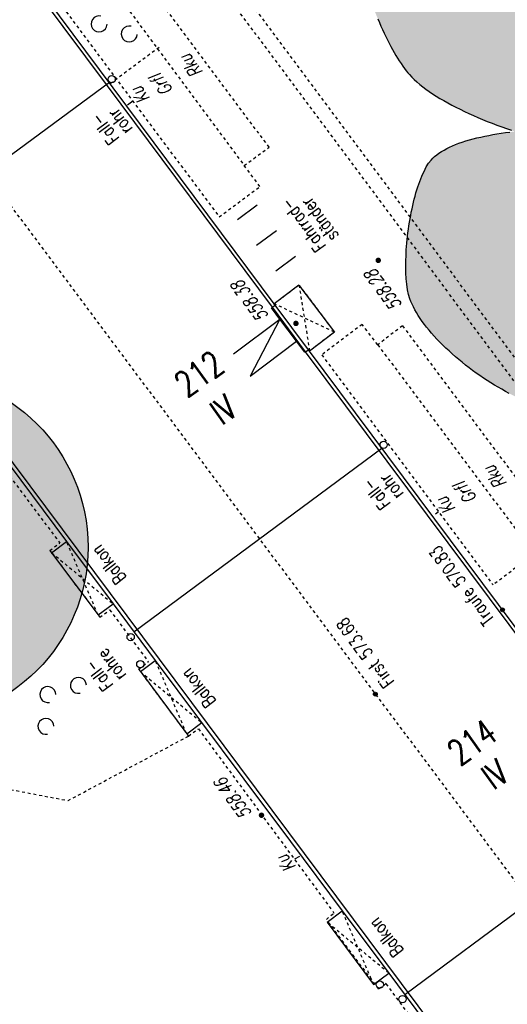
# Model space of a CAD drawing. Header units: metres. Extents: x 2 to 485, y 6 to 594.
# Tile 15 of 176: x 146 to 163, y 156 to 190. Entities that reach past the tile are written whole.
import ezdxf
from ezdxf.enums import TextEntityAlignment as Align

# ---------------------------------------------------------------- set-up
doc = ezdxf.new("R2010")
doc.units = ezdxf.units.M
doc.header["$LTSCALE"] = 0.0125
for name, pattern in [('260241_A_bea$0$GESTRICHELT', [0.4, 0.2, -0.2]), ('260241_A_bea$0$GESTRICHELTX2', [0.7, 0.5, -0.2]), ('260241_A_bea$0$PUNKTIERT', [0.2, 0, -0.2])]:
    doc.linetypes.add(name, pattern=pattern)
for name, color, linetype in [('260241_A_bea$0$B10_GEBAEUDE', 1, 'Continuous'), ('260241_A_bea$0$B13_GEB_ZUBEHOER', 12, 'Continuous'), ('260241_A_bea$0$B14_GEB_ZUB_GESTR', 12, 'Continuous'), ('260241_A_bea$0$B15_GEB_TXT', 12, 'Continuous'), ('260241_A_bea$0$B25_EINFASS_GEPKT', 7, '260241_A_bea$0$PUNKTIERT'), ('260241_A_bea$0$B28_VEINFASS_TXT', 5, 'Continuous'), ('260241_A_bea$0$B30_BEWSYM', 3, 'Continuous'), ('260241_A_bea$0$B31_BEWLIN', 3, 'Continuous'), ('260241_A_bea$0$B32_BEWLIN_GESTR', 3, 'Continuous'), ('260241_A_bea$0$B34_ZUBEHOER_1', 6, 'Continuous'), ('260241_A_bea$0$B53_HAUPTHOEHEN', 4, 'Continuous'), ('260241_A_bea$0$B54_HOEHEN', 253, 'Continuous')]:
    doc.layers.add(name, color=color, linetype=linetype)
doc.layers.add('260241_A_bea$0$f_fill_baum', color=86, linetype='Continuous', lineweight=18)
doc.styles.add('260241_A_bea$0$ROMANS', font='ROMANS')

# ---------------------------------------------------------------- blocks, each defined once
blk = doc.blocks.new('260241_A_bea$0$PAPIERK_RUND')
blk.add_circle((0, 0), 0.5)
blk = doc.blocks.new('260241_A_bea$0$HOEHENPKT_ZENTR')
at = {"const_width": 0.75}
blk.add_lwpolyline([(-0.375, 0, 1), (0.375, 0, 1)], format="xyb", close=True, dxfattribs=at)
blk = doc.blocks.new('260241_A_bea$0$GEBUESCH_SYM')
for centre in [(0, 0.127), (-0.18, 0.002), (0.18, 0.002)]:
    blk.add_arc(centre, 0.055, 309.521, 230.479)
blk = doc.blocks.new('260241_A_bea$0$Hoehenpunkt_einfach')
at = {"lineweight": -2}
blk.add_hatch(color=256, dxfattribs=at).paths.add_polyline_path([(0, 0.105, -1), (0, -0.105, -1)], flags=0)
blk.add_circle((0, 0), 0.105, dxfattribs=at)

msp = doc.modelspace()

# ---------------------------------------------------------------- hatches: boundary and pattern name
at = {"layer": '260241_A_bea$0$f_fill_baum'}
h = msp.add_hatch(color=256, dxfattribs=at)
h.dxf.hatch_style = 1
h.paths.add_polyline_path([(167.566, 200.47), (167.377, 200.499), (167.173, 200.507), (166.955, 200.495), (166.847, 200.49), (166.735, 200.48), (166.621, 200.465), (166.506, 200.45), (166.388, 200.431), (166.268, 200.407), (166.148, 200.383), (166.025, 200.355), (165.9, 200.323), (165.775, 200.29), (165.647, 200.253), (165.517, 200.212), (165.388, 200.171), (165.257, 200.126), (165.124, 200.078), (164.991, 200.03), (164.857, 199.979), (164.722, 199.924), (164.587, 199.869), (164.45, 199.811), (164.313, 199.749), (164.175, 199.687), (164.036, 199.622), (163.896, 199.553), (163.757, 199.485), (163.617, 199.414), (163.477, 199.34), (163.337, 199.266), (163.197, 199.19), (163.057, 199.111), (162.916, 199.031), (162.776, 198.949), (162.636, 198.864), (162.496, 198.78), (162.357, 198.694), (162.218, 198.606), (162.079, 198.517), (161.941, 198.426), (161.804, 198.333), (161.666, 198.24), (161.529, 198.144), (161.394, 198.047), (161.259, 197.95), (161.126, 197.852), (160.994, 197.752), (160.862, 197.652), (160.732, 197.55), (160.603, 197.447), (160.475, 197.344), (160.349, 197.24), (160.225, 197.135), (160.101, 197.031), (159.98, 196.925), (159.862, 196.819), (159.743, 196.712), (159.626, 196.604), (159.513, 196.495), (159.4, 196.387), (159.29, 196.279), (159.183, 196.17), (159.076, 196.061), (158.973, 195.951), (158.873, 195.841), (158.773, 195.731), (158.676, 195.62), (158.583, 195.51), (158.49, 195.4), (158.401, 195.29), (158.317, 195.18), (158.233, 195.071), (158.154, 194.962), (158.079, 194.853), (158.004, 194.744), (157.933, 194.636), (157.868, 194.528), (157.802, 194.42), (157.741, 194.313), (157.685, 194.206), (157.63, 194.1), (157.58, 193.995), (157.535, 193.891), (157.49, 193.787), (157.451, 193.684), (157.418, 193.582), (157.385, 193.481), (157.358, 193.381), (157.337, 193.282), (157.317, 193.184), (157.303, 193.088), (157.296, 192.994), (157.282, 192.822), (157.286, 192.626), (157.307, 192.412), (157.317, 192.305), (157.331, 192.193), (157.348, 192.078), (157.366, 191.963), (157.387, 191.844), (157.412, 191.722), (157.437, 191.6), (157.465, 191.476), (157.496, 191.349), (157.528, 191.223), (157.563, 191.095), (157.6, 190.966), (157.637, 190.837), (157.677, 190.707), (157.72, 190.576), (157.762, 190.445), (157.806, 190.314), (157.852, 190.183), (157.898, 190.052), (157.946, 189.922), (157.996, 189.794), (158.047, 189.666), (158.099, 189.54), (158.152, 189.416), (158.205, 189.292), (158.26, 189.17), (158.316, 189.051), (158.371, 188.932), (158.428, 188.816), (158.485, 188.704), (158.543, 188.593), (158.601, 188.486), (158.66, 188.384), (158.718, 188.281), (158.777, 188.183), (158.836, 188.091), (158.895, 187.999), (158.954, 187.913), (159.013, 187.834), (159.072, 187.755), (159.131, 187.683), (159.19, 187.619), (159.265, 187.534), (159.35, 187.45), (159.444, 187.367), (159.539, 187.285), (159.642, 187.203), (159.753, 187.122), (159.864, 187.041), (159.982, 186.961), (160.107, 186.882), (160.232, 186.803), (160.364, 186.725), (160.501, 186.649), (160.639, 186.573), (160.782, 186.499), (160.93, 186.426), (161.077, 186.353), (161.229, 186.282), (161.385, 186.212), (161.541, 186.143), (161.7, 186.076), (161.862, 186.011), (162.025, 185.946), (162.19, 185.883), (162.356, 185.823), (162.522, 185.762), (162.689, 185.704), (162.857, 185.648), (163.024, 185.592), (163.192, 185.539), (163.359, 185.488), (163.526, 185.437), (163.693, 185.389), (163.858, 185.344), (164.023, 185.3), (164.186, 185.259), (164.347, 185.221), (164.507, 185.182), (164.665, 185.147), (164.819, 185.115), (164.973, 185.083), (165.123, 185.055), (165.268, 185.031), (165.413, 185.007), (165.553, 184.986), (165.687, 184.969), (165.821, 184.952), (165.949, 184.938), (166.07, 184.93), (166.177, 184.921), (166.292, 184.915), (166.413, 184.912), (166.534, 184.909), (166.661, 184.908), (166.793, 184.909), (166.925, 184.91), (167.062, 184.914), (167.203, 184.92), (167.344, 184.925), (167.489, 184.932), (167.637, 184.942), (167.785, 184.952), (167.936, 184.965), (168.089, 184.98), (168.242, 184.994), (168.397, 185.01), (168.553, 185.029), (168.709, 185.048), (168.866, 185.069), (169.023, 185.092), (169.181, 185.115), (169.338, 185.141), (169.494, 185.169), (169.65, 185.197), (169.805, 185.227), (169.957, 185.259), (170.109, 185.29), (170.259, 185.323), (170.406, 185.359), (170.553, 185.395), (170.697, 185.433), (170.836, 185.473), (170.976, 185.513), (171.112, 185.555), (171.242, 185.6), (171.372, 185.644), (171.496, 185.69), (171.614, 185.738), (171.733, 185.787), (171.846, 185.838), (171.951, 185.891), (172.056, 185.943), (172.153, 185.998), (172.242, 186.054), (172.33, 186.11), (172.41, 186.168), (172.482, 186.229), (172.573, 186.306), (172.663, 186.399), (172.75, 186.505), (172.837, 186.612), (172.921, 186.731), (173.002, 186.862), (173.083, 186.993), (173.161, 187.135), (173.236, 187.287), (173.31, 187.438), (173.381, 187.599), (173.449, 187.768), (173.517, 187.938), (173.582, 188.116), (173.644, 188.3), (173.705, 188.484), (173.762, 188.675), (173.815, 188.87), (173.869, 189.066), (173.919, 189.266), (173.964, 189.47), (174.01, 189.674), (174.052, 189.881), (174.09, 190.09), (174.128, 190.299), (174.161, 190.509), (174.19, 190.719), (174.219, 190.929), (174.243, 191.139), (174.262, 191.347), (174.282, 191.555), (174.297, 191.762), (174.308, 191.965), (174.319, 192.169), (174.325, 192.37), (174.326, 192.566), (174.326, 192.761), (174.321, 192.952), (174.311, 193.136), (174.302, 193.32), (174.288, 193.498), (174.268, 193.668), (174.248, 193.837), (174.222, 193.998), (174.191, 194.15), (174.159, 194.301), (174.122, 194.442), (174.079, 194.573), (174.035, 194.707), (173.979, 194.846), (173.912, 194.989), (173.846, 195.133), (173.769, 195.281), (173.683, 195.432), (173.64, 195.507), (173.594, 195.582), (173.546, 195.658), (173.498, 195.735), (173.448, 195.812), (173.396, 195.89), (173.344, 195.968), (173.29, 196.046), (173.234, 196.124), (173.177, 196.202), (173.118, 196.28), (173.057, 196.358), (172.997, 196.437), (172.935, 196.516), (172.871, 196.595), (172.808, 196.674), (172.743, 196.753), (172.677, 196.832), (172.611, 196.911), (172.543, 196.99), (172.473, 197.068), (172.403, 197.146), (172.332, 197.224), (172.259, 197.301), (172.187, 197.379), (172.113, 197.457), (172.039, 197.534), (171.964, 197.611), (171.888, 197.687), (171.811, 197.763), (171.734, 197.839), (171.656, 197.914), (171.578, 197.989), (171.5, 198.064), (171.421, 198.138), (171.342, 198.211), (171.262, 198.284), (171.181, 198.356), (171.1, 198.426), (171.019, 198.497), (170.938, 198.567), (170.856, 198.636), (170.774, 198.705), (170.691, 198.772), (170.608, 198.838), (170.525, 198.904), (170.442, 198.969), (170.359, 199.032), (170.276, 199.096), (170.193, 199.158), (170.11, 199.219), (170.027, 199.279), (169.943, 199.338), (169.86, 199.395), (169.777, 199.452), (169.694, 199.508), (169.612, 199.562), (169.53, 199.616), (169.448, 199.668), (169.367, 199.718), (169.285, 199.768), (169.204, 199.816), (169.123, 199.862), (169.042, 199.908), (168.962, 199.952), (168.882, 199.993), (168.724, 200.076), (168.569, 200.15), (168.418, 200.214), (168.266, 200.278), (168.118, 200.332), (167.976, 200.375), (167.834, 200.418), (167.697, 200.45)])
h = msp.add_hatch(color=256, dxfattribs=at)
h.dxf.hatch_style = 1
h.paths.add_polyline_path([(166.027, 185.778), (166.127, 185.774), (166.234, 185.769), (166.347, 185.763), (166.461, 185.758), (166.581, 185.752), (166.705, 185.744), (166.829, 185.736), (166.958, 185.727), (167.09, 185.717), (167.222, 185.706), (167.357, 185.694), (167.494, 185.681), (167.632, 185.668), (167.772, 185.654), (167.913, 185.639), (168.054, 185.623), (168.196, 185.606), (168.338, 185.588), (168.48, 185.57), (168.622, 185.55), (168.763, 185.529), (168.904, 185.509), (169.044, 185.487), (169.182, 185.464), (169.319, 185.44), (169.454, 185.415), (169.586, 185.388), (169.717, 185.361), (169.844, 185.332), (169.967, 185.302), (170.09, 185.272), (170.208, 185.24), (170.32, 185.207), (170.432, 185.174), (170.539, 185.139), (170.639, 185.103), (170.738, 185.066), (170.83, 185.027), (170.914, 184.986), (170.998, 184.946), (171.074, 184.904), (171.141, 184.86), (171.273, 184.772), (171.368, 184.676), (171.415, 184.573), (171.462, 184.472), (171.476, 184.339), (171.463, 184.181), (171.456, 184.102), (171.442, 184.016), (171.422, 183.925), (171.403, 183.834), (171.378, 183.738), (171.348, 183.637), (171.318, 183.536), (171.283, 183.431), (171.243, 183.322), (171.204, 183.213), (171.161, 183.1), (171.114, 182.985), (171.067, 182.87), (171.016, 182.752), (170.963, 182.632), (170.909, 182.511), (170.852, 182.389), (170.793, 182.266), (170.735, 182.143), (170.675, 182.019), (170.613, 181.894), (170.552, 181.77), (170.49, 181.646), (170.427, 181.523), (170.364, 181.399), (170.301, 181.276), (170.239, 181.155), (170.176, 181.033), (170.113, 180.913), (170.052, 180.796), (169.991, 180.679), (169.932, 180.565), (169.874, 180.454), (169.816, 180.343), (169.76, 180.235), (169.707, 180.132), (169.654, 180.029), (169.604, 179.93), (169.558, 179.836), (169.512, 179.743), (169.47, 179.655), (169.432, 179.574), (169.398, 179.499), (169.361, 179.417), (169.322, 179.329), (169.283, 179.24), (169.241, 179.145), (169.198, 179.047), (169.155, 178.949), (169.11, 178.848), (169.064, 178.745), (169.019, 178.643), (168.972, 178.539), (168.924, 178.437), (168.876, 178.334), (168.827, 178.233), (168.778, 178.135), (168.729, 178.038), (168.68, 177.944), (168.631, 177.856), (168.582, 177.768), (168.533, 177.686), (168.484, 177.613), (168.435, 177.54), (168.386, 177.475), (168.34, 177.421), (168.253, 177.323), (168.14, 177.227), (168.005, 177.135), (167.937, 177.088), (167.864, 177.042), (167.787, 176.997), (167.71, 176.953), (167.628, 176.91), (167.543, 176.868), (167.458, 176.826), (167.369, 176.785), (167.276, 176.745), (167.184, 176.706), (167.089, 176.668), (166.992, 176.632), (166.894, 176.596), (166.794, 176.561), (166.693, 176.527), (166.591, 176.493), (166.487, 176.461), (166.383, 176.431), (166.279, 176.401), (166.174, 176.372), (166.068, 176.345), (165.963, 176.319), (165.858, 176.295), (165.754, 176.273), (165.649, 176.25), (165.545, 176.23), (165.443, 176.212), (165.34, 176.193), (165.238, 176.177), (165.138, 176.163), (164.939, 176.136), (164.749, 176.118), (164.573, 176.111), (164.397, 176.105), (164.236, 176.11), (164.096, 176.128), (163.996, 176.138), (163.893, 176.157), (163.785, 176.183), (163.678, 176.21), (163.567, 176.243), (163.453, 176.283), (163.338, 176.322), (163.22, 176.368), (163.1, 176.419), (162.98, 176.47), (162.857, 176.526), (162.733, 176.587), (162.609, 176.649), (162.484, 176.716), (162.359, 176.788), (162.233, 176.859), (162.106, 176.935), (161.98, 177.014), (161.854, 177.093), (161.729, 177.176), (161.605, 177.262), (161.481, 177.349), (161.358, 177.439), (161.238, 177.532), (161.117, 177.624), (160.999, 177.719), (160.883, 177.816), (160.767, 177.912), (160.654, 178.01), (160.545, 178.109), (160.436, 178.209), (160.331, 178.31), (160.231, 178.411), (160.132, 178.513), (160.037, 178.616), (159.948, 178.719), (159.858, 178.821), (159.774, 178.923), (159.697, 179.024), (159.62, 179.126), (159.55, 179.227), (159.487, 179.327), (159.424, 179.427), (159.368, 179.525), (159.321, 179.622), (159.273, 179.718), (159.233, 179.812), (159.203, 179.904), (159.157, 180.048), (159.123, 180.218), (159.1, 180.407), (159.076, 180.595), (159.064, 180.802), (159.062, 181.021), (159.061, 181.131), (159.063, 181.243), (159.068, 181.358), (159.072, 181.472), (159.078, 181.588), (159.087, 181.705), (159.096, 181.823), (159.107, 181.942), (159.12, 182.061), (159.134, 182.18), (159.15, 182.299), (159.168, 182.418), (159.186, 182.537), (159.206, 182.655), (159.228, 182.771), (159.249, 182.887), (159.273, 183.002), (159.298, 183.114), (159.323, 183.226), (159.35, 183.336), (159.379, 183.442), (159.409, 183.549), (159.44, 183.653), (159.473, 183.752), (159.505, 183.851), (159.539, 183.945), (159.574, 184.034), (159.61, 184.124), (159.647, 184.209), (159.686, 184.287), (159.762, 184.443), (159.844, 184.575), (159.93, 184.676), (159.985, 184.741), (160.05, 184.802), (160.124, 184.86), (160.199, 184.918), (160.283, 184.973), (160.374, 185.025), (160.465, 185.077), (160.563, 185.125), (160.668, 185.17), (160.773, 185.215), (160.885, 185.257), (161.003, 185.296), (161.121, 185.336), (161.245, 185.373), (161.374, 185.407), (161.503, 185.44), (161.636, 185.471), (161.773, 185.499), (161.91, 185.528), (162.051, 185.554), (162.195, 185.577), (162.339, 185.601), (162.486, 185.623), (162.635, 185.643), (162.784, 185.662), (162.934, 185.679), (163.085, 185.694), (163.236, 185.709), (163.388, 185.722), (163.539, 185.733), (163.69, 185.744), (163.841, 185.753), (163.991, 185.761), (164.142, 185.769), (164.291, 185.776), (164.438, 185.781), (164.584, 185.786), (164.728, 185.789), (164.869, 185.791), (165.011, 185.793), (165.15, 185.794), (165.284, 185.794), (165.418, 185.794), (165.547, 185.792), (165.671, 185.79), (165.795, 185.787), (165.914, 185.783)])
h = msp.add_hatch(color=256, dxfattribs=at)
h.dxf.hatch_style = 1
edge = h.paths.add_edge_path()
edge.add_ellipse((142.135, 171.357), major_axis=(-4.243, 4.243), ratio=1, start_angle=0, end_angle=360)

# ---------------------------------------------------------------- linework, layer by layer
at = {"color": 252}
for centre in [(148.949, 187.462), (158.298, 174.88), (149.601, 168.262), (149.934, 167.329), (158.169, 156.301), (158.947, 155.797)]:
    msp.add_ellipse(centre, major_axis=(0.0884, 0.0884), ratio=1, start_param=5.497787, end_param=11.780972, dxfattribs=at)
at = {"layer": '260241_A_bea$0$B10_GEBAEUDE', "color": 7, "linetype": 'Continuous'}
for p, q in [((131.15, 193.559), (170.928, 140.211)), ((148.802, 187.237), (146.359, 190.518)), ((148.869, 187.348), (140.325, 181.037)), ((154.473, 179.619), (148.802, 187.237)), ((155.617, 178.082), (154.473, 179.619)), ((163.893, 166.968), (155.617, 178.082)), ((149.713, 168.445), (158.24, 174.761)), ((167.552, 162.283), (159.029, 155.952))]:
    msp.add_line(p, q, dxfattribs=at)
at = {"layer": '260241_A_bea$0$B13_GEB_ZUBEHOER', "color": 7, "linetype": 'Continuous'}
for p, q in [((154.57, 179.69), (146.456, 190.589)), ((155.388, 180.378), (154.539, 179.731)), ((155.388, 180.378), (156.603, 178.758)), ((154.448, 179.591), (154.57, 179.69)), ((154.57, 179.69), (154.539, 179.731)), ((155.714, 178.153), (154.57, 179.69)), ((155.714, 178.153), (154.57, 179.69)), ((154.725, 179.208), (154.448, 179.591)), ((153.135, 178.009), (154.725, 179.208)), ((154.725, 179.208), (153.71, 177.246)), ((155.301, 178.444), (154.725, 179.208)), ((156.603, 178.758), (155.751, 178.105)), ((153.71, 177.246), (155.301, 178.444)), ((155.591, 178.063), (155.301, 178.444)), ((155.591, 178.063), (155.714, 178.153)), ((163.99, 167.04), (155.714, 178.153)), ((155.751, 178.105), (155.714, 178.153)), ((142.693, 177.861), (147.4, 171.548)), ((146.885, 171.164), (147.4, 171.548)), ((147.4, 171.548), (148.996, 169.407)), ((146.885, 171.164), (148.481, 169.023)), ((148.481, 169.023), (148.996, 169.407)), ((148.996, 169.407), (150.448, 167.459)), ((149.934, 167.075), (150.448, 167.459)), ((150.448, 167.459), (153.497, 163.371)), ((149.934, 167.075), (151.53, 164.935)), ((151.53, 164.935), (152.044, 165.319)), ((153.497, 163.371), (155.093, 161.23)), ((155.093, 161.23), (156.875, 158.84)), ((156.352, 158.449), (156.875, 158.84)), ((156.875, 158.84), (158.471, 156.699)), ((156.352, 158.449), (157.948, 156.309)), ((157.948, 156.309), (158.471, 156.699)), ((158.471, 156.699), (159.704, 155.046))]:
    msp.add_line(p, q, dxfattribs=at)
at = {"layer": '260241_A_bea$0$B14_GEB_ZUB_GESTR', "color": 7, "linetype": '260241_A_bea$0$GESTRICHELTX2'}
for p, q in [((137.692, 193.54), (179.982, 136.85)), ((155.388, 180.378), (155.751, 178.105)), ((156.603, 178.758), (154.539, 179.731)), ((148.481, 169.023), (147.4, 171.548)), ((146.885, 171.164), (148.996, 169.407)), ((151.53, 164.935), (150.448, 167.459)), ((149.934, 167.075), (152.044, 165.319)), ((157.948, 156.309), (156.875, 158.84)), ((158.471, 156.699), (156.352, 158.449))]:
    msp.add_line(p, q, dxfattribs=at)
at = {"layer": '260241_A_bea$0$B25_EINFASS_GEPKT', "color": 7, "linetype": '260241_A_bea$0$PUNKTIERT', "ltscale": 0.5}
for p, q in [((147.203, 198.839), (160.91, 180.428)), ((146.802, 198.54), (160.509, 180.129)), ((154.364, 185.118), (149.715, 191.349)), ((148.86, 190.758), (153.502, 184.49)), ((146.91, 190.42), (152.646, 182.722)), ((153.502, 184.49), (154.364, 185.118)), ((154.045, 183.767), (153.502, 184.49)), ((152.646, 182.722), (154.045, 183.767)), ((155.388, 180.378), (154.444, 179.658)), ((155.388, 180.378), (156.603, 178.758)), ((177.161, 158.673), (160.91, 180.428)), ((170.909, 166.184), (160.509, 180.129)), ((157.556, 179.024), (156.171, 177.972)), ((158.093, 178.324), (157.556, 179.024)), ((158.948, 178.972), (158.093, 178.324)), ((158.948, 178.972), (163.794, 172.469)), ((156.603, 178.758), (155.656, 178.032)), ((158.093, 178.324), (162.941, 171.833)), ((156.171, 177.972), (162.059, 170.056)), ((142.576, 177.65), (147.164, 171.497)), ((146.825, 171.244), (147.164, 171.497)), ((146.825, 171.244), (148.541, 168.943)), ((163.475, 171.124), (162.059, 170.056)), ((148.541, 168.943), (148.879, 169.196)), ((148.879, 169.196), (150.212, 167.408)), ((149.874, 167.155), (150.212, 167.408)), ((149.874, 167.155), (151.589, 164.855)), ((151.589, 164.855), (151.928, 165.107)), ((151.928, 165.107), (156.59, 158.764)), ((156.329, 158.544), (156.59, 158.764)), ((158.13, 156.14), (156.329, 158.544)), ((158.388, 156.333), (158.13, 156.14)), ((159.281, 155.126), (158.388, 156.333))]:
    msp.add_line(p, q, dxfattribs=at)
at = {"layer": '260241_A_bea$0$B28_VEINFASS_TXT', "color": 252, "linetype": 'Continuous'}
for p, q in [((149.495, 186.579), (149.677, 186.715)), ((160.082, 172.507), (160.185, 172.588)), ((155.401, 160.706), (155.228, 160.612))]:
    msp.add_line(p, q, dxfattribs=at)
at = {"layer": '260241_A_bea$0$B31_BEWLIN', "linetype": 'Continuous'}
for points in [[(158.099, 189.54), (158.152, 189.416), (158.205, 189.292), (158.26, 189.17), (158.316, 189.051), (158.371, 188.932), (158.428, 188.816), (158.485, 188.704), (158.543, 188.593), (158.601, 188.486), (158.66, 188.384), (158.718, 188.281), (158.777, 188.183), (158.836, 188.091), (158.895, 187.999), (158.954, 187.913), (159.013, 187.834), (159.072, 187.755), (159.131, 187.683), (159.19, 187.619), (159.265, 187.534), (159.35, 187.45), (159.444, 187.367), (159.539, 187.285), (159.642, 187.203), (159.753, 187.122), (159.864, 187.041), (159.982, 186.961), (160.107, 186.882), (160.232, 186.803), (160.364, 186.725), (160.501, 186.649), (160.639, 186.573), (160.782, 186.499), (160.93, 186.426), (161.077, 186.353), (161.229, 186.282), (161.385, 186.212), (161.541, 186.143), (161.7, 186.076), (161.862, 186.011), (162.025, 185.946), (162.19, 185.883), (162.356, 185.823), (162.522, 185.762), (162.689, 185.704)], [(162.609, 176.649), (162.484, 176.716), (162.359, 176.788), (162.233, 176.859), (162.106, 176.935), (161.98, 177.014), (161.854, 177.093), (161.729, 177.176), (161.605, 177.262), (161.481, 177.349), (161.358, 177.439), (161.238, 177.532), (161.117, 177.624), (160.999, 177.719), (160.883, 177.816), (160.767, 177.912), (160.654, 178.01), (160.545, 178.109), (160.436, 178.209), (160.331, 178.31), (160.231, 178.411), (160.132, 178.513), (160.037, 178.616), (159.948, 178.719), (159.858, 178.821), (159.774, 178.923), (159.697, 179.024), (159.62, 179.126), (159.55, 179.227), (159.487, 179.327), (159.424, 179.427), (159.368, 179.525), (159.321, 179.622), (159.273, 179.718), (159.233, 179.812), (159.203, 179.904), (159.157, 180.048), (159.123, 180.218), (159.1, 180.407), (159.076, 180.595), (159.064, 180.802), (159.062, 181.021), (159.061, 181.131), (159.063, 181.243), (159.068, 181.358), (159.072, 181.472), (159.078, 181.588), (159.087, 181.705), (159.096, 181.823), (159.107, 181.942), (159.12, 182.061), (159.134, 182.18), (159.15, 182.299), (159.168, 182.418), (159.186, 182.537), (159.206, 182.655), (159.228, 182.771), (159.249, 182.887), (159.273, 183.002), (159.298, 183.114), (159.323, 183.226), (159.35, 183.336), (159.379, 183.442), (159.409, 183.549), (159.44, 183.653), (159.473, 183.752), (159.505, 183.851), (159.539, 183.945), (159.574, 184.034), (159.61, 184.124), (159.647, 184.209), (159.686, 184.287), (159.762, 184.443), (159.844, 184.575), (159.93, 184.676), (159.985, 184.741), (160.05, 184.802), (160.124, 184.86), (160.199, 184.918), (160.283, 184.973), (160.374, 185.025), (160.465, 185.077), (160.563, 185.125), (160.668, 185.17), (160.773, 185.215), (160.885, 185.257), (161.003, 185.296), (161.121, 185.336), (161.245, 185.373), (161.374, 185.407), (161.503, 185.44), (161.636, 185.471), (161.773, 185.499), (161.91, 185.528), (162.051, 185.554), (162.195, 185.577), (162.339, 185.601), (162.486, 185.623), (162.635, 185.643)]]:
    msp.add_lwpolyline(points, dxfattribs=at)
at = {"layer": '260241_A_bea$0$B32_BEWLIN_GESTR', "linetype": '260241_A_bea$0$GESTRICHELT'}
for p, q in [((150.577, 188.558), (148.802, 187.237)), ((136.636, 164.719), (147.449, 162.633)), ((147.449, 162.633), (151.589, 164.855))]:
    msp.add_line(p, q, dxfattribs=at)
at = {"layer": '260241_A_bea$0$B34_ZUBEHOER_1', "color": 252, "linetype": 'Continuous'}
for p, q in [((153.949, 183.132), (153.269, 182.627)), ((154.609, 182.244), (153.929, 181.739)), ((155.269, 181.355), (154.589, 180.85))]:
    msp.add_line(p, q, dxfattribs=at)

# ---------------------------------------------------------------- block references
at = {"layer": '260241_A_bea$0$B30_BEWSYM', "xscale": 5, "yscale": 5}
for p, rotation in [((149.024, 189.746), 126.69084298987), ((147.252, 165.887), 51.63593642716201)]:
    msp.add_blockref('260241_A_bea$0$GEBUESCH_SYM', p, dxfattribs=dict(at, rotation=rotation))
at = {"layer": '260241_A_bea$0$B30_BEWSYM', "xscale": 12, "yscale": 12}
msp.add_blockref('260241_A_bea$0$PAPIERK_RUND', (142.135, 171.357), dxfattribs=at)
at = {"layer": '260241_A_bea$0$B54_HOEHEN', "color": 252, "xscale": 0.125, "yscale": 0.125}
for p in [(158.112, 181.227), (155.283, 179.056), (154.099, 162.129)]:
    msp.add_blockref('260241_A_bea$0$HOEHENPKT_ZENTR', p, dxfattribs=at)
at = {"layer": '260241_A_bea$0$B54_HOEHEN', "color": 252, "xscale": 0.625, "yscale": 0.625, "zscale": 0.625}
for p in [(162.384, 169.2), (158.014, 166.298)]:
    msp.add_blockref('260241_A_bea$0$Hoehenpunkt_einfach', p, dxfattribs=at)

# ---------------------------------------------------------------- texts
at = {"layer": '260241_A_bea$0$B15_GEB_TXT', "color": 7, "style": '260241_A_bea$0$ROMANS', "width": 0.75}
for s, height, rotation, p in [('212', 0.875, 35.8605, (151.532, 176.479)), ('IV', 0.875, 35.8605, (152.741, 175.522)), ('Balkon', 0.45, 127.9062, (149.473, 170.307)), ('First 573.68', 0.45, 126.7225, (158.679, 166.731)), ('Balkon', 0.45, 127.9062, (152.548, 166.058)), ('214', 0.875, 35.8605, (160.914, 163.798)), ('IV', 0.875, 35.8605, (162.076, 162.969)), ('Balkon', 0.45, 127.9062, (159.007, 157.479))]:
    msp.add_text(s, height=height, rotation=rotation, dxfattribs=at).set_placement(p)
msp.add_text('Traufe 570.83', height=0.45, rotation=126.6756, dxfattribs=at).set_placement((161.945, 168.739), align=Align.MIDDLE_LEFT)
at = {"layer": '260241_A_bea$0$B28_VEINFASS_TXT', "color": 252, "style": '260241_A_bea$0$ROMANS', "oblique": 15, "width": 0.75}
for s, rotation, p in [('Rku', 126.4364, (151.86, 188.045)), ('Grfl', 126.8578, (150.838, 187.404)), ('Ku', 126.3859, (150.111, 187.037)), ('Rku', 126.4364, (162.312, 173.895)), ('Grfl', 126.8578, (161.29, 173.36)), ('Ku', 127.0063, (160.614, 172.916)), ('Ku', 128.0116, (155.125, 160.598))]:
    msp.add_text(s, height=0.45, rotation=rotation, dxfattribs=at).set_placement(p, align=Align.CENTER)
at = {"layer": '260241_A_bea$0$B34_ZUBEHOER_1', "color": 252, "style": '260241_A_bea$0$ROMANS', "width": 0.75}
for s, rotation, p in [('rohr', 126.6418, (149.682, 185.765)), ('Fall-', 126.6418, (149.23, 185.429)), ('Fahrrad-', 126.3134, (156.332, 181.729)), ('ständer', 126.3134, (156.773, 182.08)), ('rohr', 126.6418, (159.008, 173.197)), ('Fall-', 126.6418, (158.557, 172.861)), ('rohre', 126.8917, (149.474, 166.957)), ('Fall-', 126.8917, (149.024, 166.619))]:
    msp.add_text(s, height=0.45, rotation=rotation, dxfattribs=at).set_placement(p)
at = {"layer": '260241_A_bea$0$B53_HAUPTHOEHEN', "color": 252, "style": '260241_A_bea$0$ROMANS', "oblique": 15, "width": 0.75}
msp.add_text('558.28', height=0.45, rotation=126.6418, dxfattribs=at).set_placement((158.766, 179.563), align=Align.MIDDLE_LEFT)
for s, p in [('558.38', (154.359, 179.314)), ('558.46', (153.783, 162.2))]:
    msp.add_text(s, height=0.45, rotation=126.6418, dxfattribs=at).set_placement(p)

doc.saveas('drawing.dxf')
